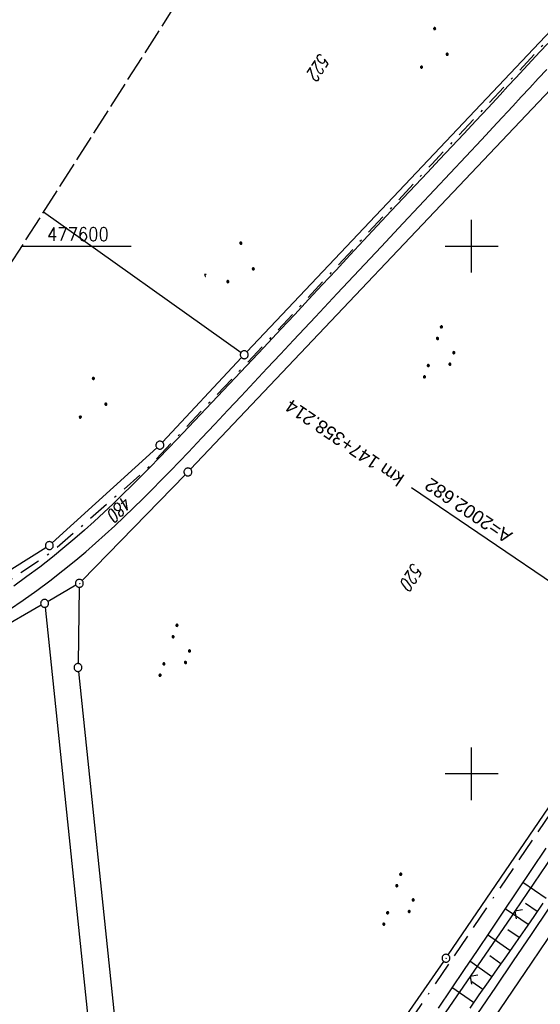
# Model space of a CAD drawing. Extents: x 512721 to 513460, y 476985 to 477919.
# Tile 13 of 23: x 513014 to 513113, y 477456 to 477643. Entities that reach past the tile are written whole.
import ezdxf

# ---------------------------------------------------------------- set-up
doc = ezdxf.new("R2010")
doc.units = 0
doc.header["$LTSCALE"] = 10
doc.header["$MEASUREMENT"] = 0
for name, pattern in [('ACAD_ISO16W100', [73, 15, -6.5, 15, -6.5, 15, -7, 1, -7]), ('LT00', [0]), ('LT08', [0.42, 0.2, -0.1, 0.02, -0.1]), ('LT14', [0.6, 0.5, -0.1])]:
    doc.linetypes.add(name, pattern=pattern)
doc.layers.get('0').update_dxf_attribs({"linetype": 'LT00'})
doc.layers.add('-BLATT_87-RAND', color=7, linetype='LT14', plot=False)
for name, color, linetype in [('-EL-020', 250, 'LT00'), ('BAB-KABEL', 220, 'ACAD_ISO16W100'), ('DFK_AB_L', 21, 'LT00'), ('DFK_AB_P', 7, 'LT00'), ('DFK_FLUR_NR', 250, 'LT00'), ('DFK_GZPKT', 250, 'LT00'), ('DFK_KATASTER', 250, 'LT00'), ('DFK_NUTZUNG', 250, 'LT00'), ('DFK_TOPO-SYM', 252, 'LT00'), ('STROM_UNTER', 80, 'LT08'), ('V87_AFBR_BAB', 250, 'LT00'), ('V87_BOESCH', 250, 'LT00'), ('V87_BOSCHUNG', 250, 'LT00'), ('V87_LD_MARK', 250, 'LT00'), ('V87_RASTER', 250, 'LT00'), ('V87_ZAUN', 40, 'LT00')]:
    doc.layers.add(name, color=color, linetype=linetype)
doc.styles.add('Arial', font='ARIAL.TTF')
doc.styles.get("Standard").update_dxf_attribs({"font": 'romans.shx'})

# ---------------------------------------------------------------- blocks, each defined once
blk = doc.blocks.new('SYMB7111')
at = {"color": 0, "linetype": 'ByBlock'}
for p, q in [((-0.13, 0.202919), (-0.13, 0.177081)), ((-0.125, 0.172895), (-0.125, 0.207105)), ((-0.12, 0.209164), (-0.12, 0.170836)), ((-0.115, 0.170204), (-0.115, 0.209796)), ((-0.11, 0.209164), (-0.11, 0.170836)), ((-0.105, 0.172895), (-0.105, 0.207105)), ((-0.1, 0.202919), (-0.1, 0.177081)), ((-0.095, 0.189874), (-0.095, 0.190146)), ((0.1, 0.202919), (0.1, 0.177081)), ((0.105, 0.172895), (0.105, 0.207105)), ((0.11, 0.209164), (0.11, 0.170836)), ((0.115, 0.170204), (0.115, 0.209796)), ((0.12, 0.209164), (0.12, 0.170836)), ((0.125, 0.172895), (0.125, 0.207105)), ((0.13, 0.202919), (0.13, 0.177081)), ((0.135, 0.189874), (0.135, 0.190146)), ((-0.515, -0.177081), (-0.515, -0.202919)), ((-0.51, -0.207105), (-0.51, -0.172895)), ((-0.505, -0.170836), (-0.505, -0.209164)), ((-0.5, -0.209796), (-0.5, -0.170204)), ((-0.495, -0.170836), (-0.495, -0.209164)), ((-0.49, -0.207105), (-0.49, -0.172895)), ((-0.485, -0.177081), (-0.485, -0.202919)), ((-0.285, -0.177081), (-0.285, -0.202919)), ((-0.28, -0.207105), (-0.28, -0.172895)), ((-0.275, -0.170836), (-0.275, -0.209164)), ((-0.27, -0.209796), (-0.27, -0.170204)), ((-0.265, -0.170836), (-0.265, -0.209164)), ((-0.26, -0.207105), (-0.26, -0.172895)), ((-0.255, -0.177081), (-0.255, -0.202919)), ((0.255, -0.177081), (0.255, -0.202919)), ((0.26, -0.207105), (0.26, -0.172895)), ((0.265, -0.170836), (0.265, -0.209164)), ((0.27, -0.209796), (0.27, -0.170204)), ((0.275, -0.170836), (0.275, -0.209164)), ((0.28, -0.207105), (0.28, -0.172895)), ((0.285, -0.177081), (0.285, -0.202919)), ((0.485, -0.177081), (0.485, -0.202919)), ((0.49, -0.207105), (0.49, -0.172895)), ((0.495, -0.170836), (0.495, -0.209164)), ((0.5, -0.209796), (0.5, -0.170204)), ((0.505, -0.170836), (0.505, -0.209164)), ((0.51, -0.207105), (0.51, -0.172895)), ((0.515, -0.177081), (0.515, -0.202919)), ((-0.48, -0.190126), (-0.48, -0.189854)), ((-0.25, -0.190126), (-0.25, -0.189854)), ((0.29, -0.190126), (0.29, -0.189854)), ((0.52, -0.190126), (0.52, -0.189854))]:
    blk.add_line(p, q, dxfattribs=at)
for points in [[(-0.095, 0.19), (-0.096981, 0.198678), (-0.10253, 0.205637), (-0.11055, 0.209499), (-0.11945, 0.209499), (-0.12747, 0.205637), (-0.133019, 0.198678), (-0.135, 0.19), (-0.133019, 0.181322), (-0.12747, 0.174363), (-0.11945, 0.170501), (-0.11055, 0.170501), (-0.10253, 0.174363), (-0.096981, 0.181322), (-0.095, 0.19)], [(0.135, 0.19), (0.133019, 0.198678), (0.12747, 0.205637), (0.11945, 0.209499), (0.11055, 0.209499), (0.10253, 0.205637), (0.096981, 0.198678), (0.095, 0.19), (0.096981, 0.181322), (0.10253, 0.174363), (0.11055, 0.170501), (0.11945, 0.170501), (0.12747, 0.174363), (0.133019, 0.181322), (0.135, 0.19)], [(-0.48, -0.19), (-0.481981, -0.181322), (-0.48753, -0.174363), (-0.49555, -0.170501), (-0.50445, -0.170501), (-0.51247, -0.174363), (-0.518019, -0.181322), (-0.52, -0.19), (-0.518019, -0.198678), (-0.51247, -0.205637), (-0.50445, -0.209499), (-0.49555, -0.209499), (-0.48753, -0.205637), (-0.481981, -0.198678), (-0.48, -0.19)], [(-0.25, -0.19), (-0.251981, -0.181322), (-0.25753, -0.174363), (-0.26555, -0.170501), (-0.27445, -0.170501), (-0.28247, -0.174363), (-0.288019, -0.181322), (-0.29, -0.19), (-0.288019, -0.198678), (-0.28247, -0.205637), (-0.27445, -0.209499), (-0.26555, -0.209499), (-0.25753, -0.205637), (-0.251981, -0.198678), (-0.25, -0.19)], [(0.29, -0.19), (0.288019, -0.181322), (0.28247, -0.174363), (0.27445, -0.170501), (0.26555, -0.170501), (0.25753, -0.174363), (0.251981, -0.181322), (0.25, -0.19), (0.251981, -0.198678), (0.25753, -0.205637), (0.26555, -0.209499), (0.27445, -0.209499), (0.28247, -0.205637), (0.288019, -0.198678), (0.29, -0.19)], [(0.52, -0.19), (0.518019, -0.181322), (0.51247, -0.174363), (0.50445, -0.170501), (0.49555, -0.170501), (0.48753, -0.174363), (0.481981, -0.181322), (0.48, -0.19), (0.481981, -0.198678), (0.48753, -0.205637), (0.49555, -0.209499), (0.50445, -0.209499), (0.51247, -0.205637), (0.518019, -0.198678), (0.52, -0.19)]]:
    blk.add_lwpolyline(points, dxfattribs=at)
blk = doc.blocks.new('SYMB7301')
at = {"color": 0, "linetype": 'ByBlock'}
for p, q in [((-0.128693, 0), (0, 0.128693)), ((0, -0.128693), (-0.128693, 0)), ((0, 0.128693), (0.128693, 0)), ((0.128693, 0), (0, -0.128693)), ((0.000059, -0.009738), (0.000059, 0.009897)), ((-0.00901, -0.004339), (-0.002225, -0.009749))]:
    blk.add_line(p, q, dxfattribs=at)
for points in [[(-0.002225, 0.009749), (-0.00901, 0.004339), (-0.00901, -0.004339)], [(0.01, 0), (0.006235, 0.007818), (-0.002225, 0.009749)], [(-0.002225, -0.009749), (0.006235, -0.007818), (0.01, 0)]]:
    blk.add_lwpolyline(points, dxfattribs=at)
blk = doc.blocks.new('SYMB7309')
at = {"color": 0, "linetype": 'ByBlock'}
for p, q in [((1.558, 3.279999), (-1.558, 3.28)), ((0, 0.5002), (0, 3.28))]:
    blk.add_line(p, q, dxfattribs=at)
for points in [[(-0.984, 3.526), (-1.558, 3.28), (-0.984, 3.034)], [(-0.031408, 0.499213), (-0.093728, 0.49134), (-0.15457, 0.475719), (-0.212975, 0.452595), (-0.268021, 0.422333), (-0.31884, 0.385411), (-0.36463, 0.342411), (-0.40467, 0.29401), (-0.438329, 0.240973), (-0.465074, 0.184136), (-0.484486, 0.124395), (-0.496256, 0.062692), (-0.5002, 0)], [(-0.5002, 0), (-0.496256, -0.062692), (-0.484486, -0.124395), (-0.465074, -0.184136), (-0.438329, -0.240973), (-0.404671, -0.29401), (-0.36463, -0.342411), (-0.31884, -0.385411), (-0.268021, -0.422333), (-0.212975, -0.452595), (-0.15457, -0.475719), (-0.093728, -0.49134), (-0.031408, -0.499213), (0.031408, -0.499213), (0.093728, -0.49134), (0.15457, -0.475719), (0.212975, -0.452595), (0.268021, -0.422333), (0.31884, -0.385411), (0.36463, -0.342411), (0.404671, -0.29401), (0.438329, -0.240973), (0.465075, -0.184136), (0.484486, -0.124395), (0.496256, -0.062692), (0.500201, 0)], [(0.5002, 0), (0.496256, 0.062692), (0.484485, 0.124395), (0.465074, 0.184136), (0.438329, 0.240973), (0.40467, 0.29401), (0.36463, 0.34241), (0.31884, 0.385411), (0.268021, 0.422333), (0.212975, 0.452595), (0.15457, 0.475719), (0.093728, 0.49134), (0.031408, 0.499213), (-0.031408, 0.499213)], [(0.984, 3.526), (1.558, 3.279999), (0.984, 3.034)]]:
    blk.add_lwpolyline(points, dxfattribs=at)
blk = doc.blocks.new('SYMB7010')
at = {"color": 0, "linetype": 'ByBlock'}
for points in [[(-0.031408, 0.499213), (-0.093728, 0.49134), (-0.15457, 0.475719), (-0.212975, 0.452595), (-0.268021, 0.422333), (-0.31884, 0.385411), (-0.36463, 0.342411), (-0.40467, 0.29401), (-0.438329, 0.240973), (-0.465074, 0.184136), (-0.484486, 0.124395), (-0.496256, 0.062692), (-0.5002, 0)], [(-0.5002, 0), (-0.496256, -0.062692), (-0.484486, -0.124395), (-0.465075, -0.184136), (-0.438329, -0.240973), (-0.404671, -0.29401), (-0.36463, -0.342411), (-0.31884, -0.385411), (-0.268021, -0.422333), (-0.212975, -0.452595), (-0.154571, -0.475719), (-0.093728, -0.49134), (-0.031408, -0.499213), (0.031408, -0.499213)], [(0.5002, 0), (0.496256, 0.062692), (0.484485, 0.124395), (0.465074, 0.184136), (0.438329, 0.240973), (0.40467, 0.29401), (0.36463, 0.342411), (0.31884, 0.385411), (0.268021, 0.422333), (0.212975, 0.452595), (0.15457, 0.475719), (0.093728, 0.49134), (0.031408, 0.499213), (-0.031408, 0.499213)], [(0.031408, -0.499213), (0.093728, -0.491341), (0.15457, -0.475719), (0.212975, -0.452595), (0.268021, -0.422333), (0.31884, -0.385411), (0.36463, -0.342411), (0.404671, -0.294011), (0.438329, -0.240974), (0.465075, -0.184136), (0.484486, -0.124395), (0.496256, -0.062692), (0.500201, 0)]]:
    blk.add_lwpolyline(points, dxfattribs=at)
blk = doc.blocks.new('SYMB0003')
at = {"color": 0, "linetype": 'ByBlock'}
for p, q in [((-0.015712, 0), (0.010166, 0.012015)), ((0, -0.021257), (-0.015712, 0)), ((0.010166, 0.012015), (0, -0.021257))]:
    blk.add_line(p, q, dxfattribs=at)
for points in [[(-0.031395, 0.499013), (-0.093691, 0.491144), (-0.154509, 0.475528), (-0.21289, 0.452414), (-0.267913, 0.422164), (-0.318712, 0.385257), (-0.364484, 0.342274), (-0.404509, 0.293893), (-0.438154, 0.240877), (-0.464888, 0.184062), (-0.484292, 0.124345), (-0.496058, 0.062667), (-0.5, 0)], [(-0.5, 0), (-0.496058, -0.062667), (-0.484292, -0.124345), (-0.464888, -0.184062), (-0.438154, -0.240877), (-0.404509, -0.293893), (-0.364485, -0.342274), (-0.318712, -0.385257), (-0.267914, -0.422164), (-0.21289, -0.452414), (-0.154509, -0.475529), (-0.093691, -0.491144), (-0.031395, -0.499014), (0.031395, -0.499014)], [(0.5, 0), (0.496057, 0.062667), (0.484292, 0.124345), (0.464888, 0.184062), (0.438153, 0.240877), (0.404509, 0.293893), (0.364484, 0.342274), (0.318712, 0.385257), (0.267913, 0.422164), (0.21289, 0.452414), (0.154509, 0.475528), (0.093691, 0.491144), (0.031395, 0.499013), (-0.031395, 0.499013)], [(0.031395, -0.499014), (0.093691, -0.491144), (0.154509, -0.475529), (0.21289, -0.452414), (0.267914, -0.422164), (0.318712, -0.385257), (0.364485, -0.342274), (0.404509, -0.293893), (0.438154, -0.240877), (0.464889, -0.184062), (0.484292, -0.124345), (0.496058, -0.062667), (0.5, 0)]]:
    blk.add_lwpolyline(points, dxfattribs=at)
blk = doc.blocks.new('SYMB0024')
at = {"color": 0, "linetype": 'ByBlock'}
for p, q in [((-0.5, 0.5), (0, 0)), ((0, 0), (0.5, 0.5))]:
    blk.add_line(p, q, dxfattribs=at)
blk = doc.blocks.new('Ackerland3')
at = {"layer": 'DFK_NUTZUNG', "color": 0, "linetype": 'ByBlock'}
for p, q in [((-0.15, 2.66), (-0.15, 2.4)), ((-0.1, 2.36), (-0.1, 2.7)), ((-0.05, 2.72), (-0.05, 2.34)), ((0, 2.33), (0, 2.73)), ((0.05, 2.72), (0.05, 2.34)), ((0.1, 2.36), (0.1, 2.7)), ((0.15, 2.66), (0.15, 2.4)), ((0.2, 2.53), (0.2, 2.53)), ((-4, -1.14), (-4, -1.4)), ((-3.95, -1.44), (-3.95, -1.1)), ((-3.9, -1.07), (-3.9, -1.46)), ((-3.85, -1.46), (-3.85, -1.07)), ((-3.8, -1.07), (-3.8, -1.46)), ((-3.75, -1.44), (-3.75, -1.1)), ((-3.7, -1.14), (-3.7, -1.4)), ((-3.65, -1.27), (-3.65, -1.26)), ((3.7, -1.14), (3.7, -1.4)), ((3.75, -1.44), (3.75, -1.1)), ((3.8, -1.07), (3.8, -1.46)), ((3.85, -1.46), (3.85, -1.07)), ((3.9, -1.07), (3.9, -1.46)), ((3.95, -1.44), (3.95, -1.1)), ((4, -1.14), (4, -1.4)), ((4.05, -1.27), (4.05, -1.26))]:
    blk.add_line(p, q, dxfattribs=at)
for points in [[(0.2, 2.53), (0.18, 2.62), (0.12, 2.69), (0.04, 2.73), (-0.04, 2.73), (-0.12, 2.69), (-0.18, 2.62), (-0.2, 2.53), (-0.18, 2.45), (-0.12, 2.38), (-0.04, 2.34), (0.04, 2.34), (0.12, 2.38), (0.18, 2.45), (0.2, 2.53)], [(-3.65, -1.27), (-3.67, -1.18), (-3.73, -1.11), (-3.81, -1.07), (-3.89, -1.07), (-3.97, -1.11), (-4.03, -1.18), (-4.05, -1.27)], [(-4.05, -1.27), (-4.03, -1.35), (-3.97, -1.42), (-3.89, -1.46), (-3.81, -1.46), (-3.73, -1.42), (-3.67, -1.35), (-3.65, -1.27)], [(4.05, -1.27), (4.03, -1.18), (3.97, -1.11), (3.89, -1.07), (3.81, -1.07), (3.73, -1.11), (3.67, -1.18), (3.65, -1.27)], [(3.65, -1.27), (3.67, -1.35), (3.73, -1.42), (3.81, -1.46), (3.89, -1.46), (3.97, -1.42), (4.03, -1.35), (4.05, -1.27)]]:
    blk.add_lwpolyline(points, dxfattribs=at)

msp = doc.modelspace()

# ---------------------------------------------------------------- linework, layer by layer
at = {"layer": '-BLATT_87-RAND'}
msp.add_lwpolyline([(513217.94, 477919.22), (512721.33, 477138.83), (512963.46, 476984.75), (513460.07, 477765.13), (513217.94, 477919.22)], dxfattribs=at)
at = {"layer": '-EL-020'}
msp.add_line((513150.66, 477512.05), (513088.61, 477554.17), dxfattribs=at)
at = {"layer": 'BAB-KABEL', "ltscale": 0.03, "flags": 128}
msp.add_lwpolyline([(513339.84, 477816.32), (513312.27, 477774.65), (513284.67, 477733), (513252.5, 477694.41), (513223.88, 477653.5), (513195.8, 477612.12), (513167.63, 477570.87), (513139.88, 477529.3), (513111.79, 477487.92), (513083.81, 477446.45), (513055.84, 477404.98), (513022.49, 477355.03), (513000.51, 477321.52), (512973.12, 477279.62), (512945.42, 477237.87), (512917.58, 477196.22), (512879.16, 477137.5), (512858.34, 477103.22), (512837.39, 477068.95), (512835.65, 477066.08)], dxfattribs=at)
at = {"layer": 'DFK_AB_L'}
for p, q in [((513095.56, 477465.68), (513258.47, 477705.38)), ((513039.97, 477385.42), (513094.71, 477464.44))]:
    msp.add_line(p, q, dxfattribs=at)
at = {"layer": 'DFK_KATASTER'}
for p, q in [((513057.46, 477579.96), (513118.25, 477644.29)), ((513046.79, 477557.74), (513123.45, 477638.66)), ((513018.94, 477606.5), (513056.33, 477579.85)), ((513056.43, 477578.86), (513041.47, 477562.82)), ((513020.59, 477543.75), (513040.41, 477561.77)), ((513045.75, 477556.66), (513026.24, 477536.64)), ((512985.49, 477521.9), (513019.4, 477542.86)), ((513025.07, 477535.73), (513019.79, 477532.68)), ((513025.71, 477535.35), (513025.47, 477520.89)), ((513018.49, 477531.93), (512989.04, 477514.94)), ((513019.22, 477531.55), (513034.03, 477389.33)), ((513025.54, 477519.39), (513039.46, 477385.55))]:
    msp.add_line(p, q, dxfattribs=at)
at = {"layer": 'STROM_UNTER', "ltscale": 2, "flags": 128}
msp.add_lwpolyline([(513339.88, 477841.59), (513328.38, 477821.5), (513315.09, 477797.79), (513308.69, 477787.04), (513298.11, 477770.32), (513283.7, 477747.45), (513257.78, 477714.33), (513220.76, 477701.43), (513215.1, 477698.01), (513173.85, 477680.98), (513165.3, 477677.11), (513148.18, 477666.58), (513136.96, 477659.68), (513119.18, 477644.14), (513092.44, 477615.52), (513063, 477583.73), (513038.25, 477557.5), (513020.6, 477542.08), (512992.79, 477523.45), (512956.11, 477507.77)], dxfattribs=at)
at = {"layer": 'V87_AFBR_BAB'}
for points in [[(513114.4, 477638.4), (513112.88, 477636.78), (513111.37, 477635.16), (513109.87, 477633.53), (513108.37, 477631.9), (513106.87, 477630.27), (513105.37, 477628.64), (513103.1, 477626.18), (513100.81, 477623.73), (513098.53, 477621.28), (513096.23, 477618.84), (513093.93, 477616.4), (513091.64, 477613.96), (513089.34, 477611.53), (513087.04, 477609.09), (513084.75, 477606.65), (513082.14, 477603.86), (513079.53, 477601.06), (513076.92, 477598.26), (513074.32, 477595.46), (513071.71, 477592.66), (513069.11, 477589.85), (513066.51, 477587.05), (513063.9, 477584.25), (513060.64, 477580.76), (513057.38, 477577.28), (513054.1, 477573.81), (513050.82, 477570.34), (513047.53, 477566.87), (513044.22, 477563.42), (513042.52, 477561.65), (513040.81, 477559.88), (513039.1, 477558.11), (513037.37, 477556.36), (513035.63, 477554.62), (513033.88, 477552.9), (513032.12, 477551.19), (513030.33, 477549.5), (513028.53, 477547.83), (513026.7, 477546.19), (513024.86, 477544.57), (513022.98, 477542.99), (513020.62, 477541.06), (513018.22, 477539.19), (513015.78, 477537.37), (513013.31, 477535.59)], [(513012.52, 477531.13), (513015.1, 477532.9), (513017.64, 477534.72), (513020.15, 477536.59), (513022.62, 477538.5), (513025.04, 477540.47), (513026.92, 477542.06), (513028.78, 477543.68), (513030.62, 477545.32), (513032.43, 477546.99), (513034.22, 477548.69), (513035.99, 477550.4), (513037.75, 477552.13), (513039.5, 477553.87), (513041.23, 477555.63), (513042.95, 477557.4), (513044.66, 477559.18), (513046.37, 477560.96), (513048.87, 477563.6), (513051.37, 477566.24), (513053.86, 477568.89), (513056.35, 477571.54), (513058.83, 477574.19), (513061.31, 477576.85), (513063.79, 477579.51), (513066.27, 477582.17), (513070.41, 477586.6), (513074.56, 477591.03), (513078.71, 477595.46), (513082.86, 477599.88), (513087.01, 477604.31), (513089.99, 477607.47), (513092.96, 477610.64), (513095.93, 477613.81), (513098.9, 477616.98), (513101.86, 477620.15), (513104.82, 477623.33), (513107.78, 477626.52), (513109.39, 477628.26), (513111, 477630), (513112.62, 477631.74), (513114.24, 477633.48)], [(513101.17, 477454.61), (513104.55, 477459.6), (513107.93, 477464.58), (513111.31, 477469.57), (513114.69, 477474.55)]]:
    msp.add_lwpolyline(points, dxfattribs=at)
at = {"layer": 'V87_BOESCH'}
for points in [[(513114.04, 477485.93), (513111.34, 477481.89), (513108.64, 477477.86), (513105.93, 477473.82), (513103.48, 477470.18), (513101.02, 477466.54), (513098.56, 477462.9), (513096.1, 477459.26), (513093.64, 477455.62)], [(513113.47, 477475.47), (513111.76, 477472.98), (513110.04, 477470.49), (513108.31, 477468.01), (513106.58, 477465.54), (513104.85, 477463.06), (513103.12, 477460.59), (513101.39, 477458.11), (513099.66, 477455.63)]]:
    msp.add_lwpolyline(points, dxfattribs=at)
at = {"layer": 'V87_BOSCHUNG'}
for p, q in [((513114.1, 477476.4), (513109.67, 477479.4)), ((513112.4, 477473.92), (513110.21, 477475.42)), ((513110.69, 477471.44), (513106.34, 477474.43)), ((513107.25, 477466.5), (513103, 477469.47)), ((513108.98, 477468.96), (513106.82, 477470.46)), ((513103.81, 477461.57), (513099.65, 477464.51)), ((513105.53, 477464.03), (513103.43, 477465.51)), ((513102.09, 477459.12), (513100.03, 477460.57)), ((513100.38, 477456.67), (513096.27, 477459.52))]:
    msp.add_line(p, q, dxfattribs=at)
at = {"layer": 'V87_LD_MARK'}
msp.add_lwpolyline([(513104.12, 477453.53), (513111.43, 477464.3), (513118.74, 477475.07), (513126.06, 477485.84), (513133.37, 477496.61), (513140.69, 477507.37), (513148, 477518.14), (513155.32, 477528.91), (513162.63, 477539.68), (513169.95, 477550.44), (513177.26, 477561.21), (513184.57, 477571.99), (513191.87, 477582.76), (513199.18, 477593.54), (513206.41, 477604.22), (513213.64, 477614.91), (513220.87, 477625.61), (513228.09, 477636.31), (513235.3, 477647.01)], dxfattribs=at)
at = {"layer": 'V87_RASTER'}
for p, q in [((513100, 477595), (513100, 477605)), ((513014.8, 477600), (513035.53, 477600)), ((513095, 477600), (513105, 477600)), ((513100, 477495), (513100, 477505)), ((513105, 477500), (513095, 477500))]:
    msp.add_line(p, q, dxfattribs=at)
at = {"layer": 'V87_ZAUN'}
for p, q in [((513116.59, 477486.38), (513108.17, 477473.97)), ((513099.69, 477461.59), (513091.21, 477449.22))]:
    msp.add_line(p, q, dxfattribs=at)
msp.add_lwpolyline([(513108.17, 477473.97), (513107.46, 477472.93), (513099.69, 477461.59)], dxfattribs=at)

# ---------------------------------------------------------------- block references
at = {"layer": 'DFK_AB_P', "xscale": 1.499999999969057, "yscale": 1.5, "zscale": 1.5, "rotation": 251.2881100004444}
msp.add_blockref('SYMB0003', (513095.14, 477465.06), dxfattribs=at)
at = {"layer": 'DFK_GZPKT', "xscale": 1.499999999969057, "yscale": 1.5, "zscale": 1.5, "rotation": 251.2881100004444}
for p in [(513056.94, 477579.41), (513040.96, 477562.27), (513046.27, 477557.2), (513020.04, 477543.25), (513025.72, 477536.1), (513019.14, 477532.3), (513025.46, 477520.14)]:
    msp.add_blockref('SYMB7010', p, dxfattribs=at)
at = {"layer": 'DFK_NUTZUNG', "rotation": 251.2883000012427}
for p in [(513092.96, 477637.15), (513056.26, 477596.5), (513028.34, 477570.85)]:
    msp.add_blockref('Ackerland3', p, dxfattribs=at)
at = {"layer": 'DFK_NUTZUNG', "yscale": 10, "zscale": 10, "rotation": 251.28826}
for p, xscale in [((513094.46, 477579.32), 10), ((513044.4, 477522.8), 10), ((513086.76, 477475.63), 9.99999999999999)]:
    msp.add_blockref('SYMB7111', p, dxfattribs=dict(at, xscale=xscale))
at = {"layer": 'DFK_TOPO-SYM', "xscale": 0.1, "yscale": 0.1, "zscale": 0.1, "rotation": 359.99968}
for name, p in [('SYMB7309', (513049.57, 477594.3)), ('SYMB7301', (513025.78, 477536.04))]:
    msp.add_blockref(name, p, dxfattribs=at)
at = {"layer": 'V87_ZAUN', "yscale": 2.100000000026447, "zscale": 2.1}
for p, xscale, rotation in [((513108.17, 477473.97), 2.099999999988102, 235.8500794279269), ((513099.69, 477461.59), 2.099999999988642, 235.5807194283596)]:
    msp.add_blockref('SYMB0024', p, dxfattribs=dict(at, xscale=xscale, rotation=rotation))

# ---------------------------------------------------------------- texts
at = {"layer": '-EL-020', "style": 'Arial'}
for s, p in [(' km 147+358.214', (513088.27, 477555.9)), ('A=2002.682', (513107.92, 477545.59))]:
    msp.add_text(s, height=2.5, rotation=-214.1657, dxfattribs=at).set_placement(p)
at = {"layer": 'DFK_FLUR_NR', "oblique": 13.754, "width": 0.75}
for s, rotation, p in [('522', 237.5289, (513071.28, 477636.72)), ('480', 225.633, (513034.21, 477552.9)), ('520', 237.5289, (513088.9, 477540.13))]:
    msp.add_text(s, height=2.5, rotation=rotation, dxfattribs=at).set_placement(p)
at = {"layer": 'V87_RASTER', "width": 0.911}
msp.add_text(' 477600', height=2.5, rotation=359.9987, dxfattribs=at).set_placement((513018.03, 477601))

doc.saveas('drawing.dxf')
